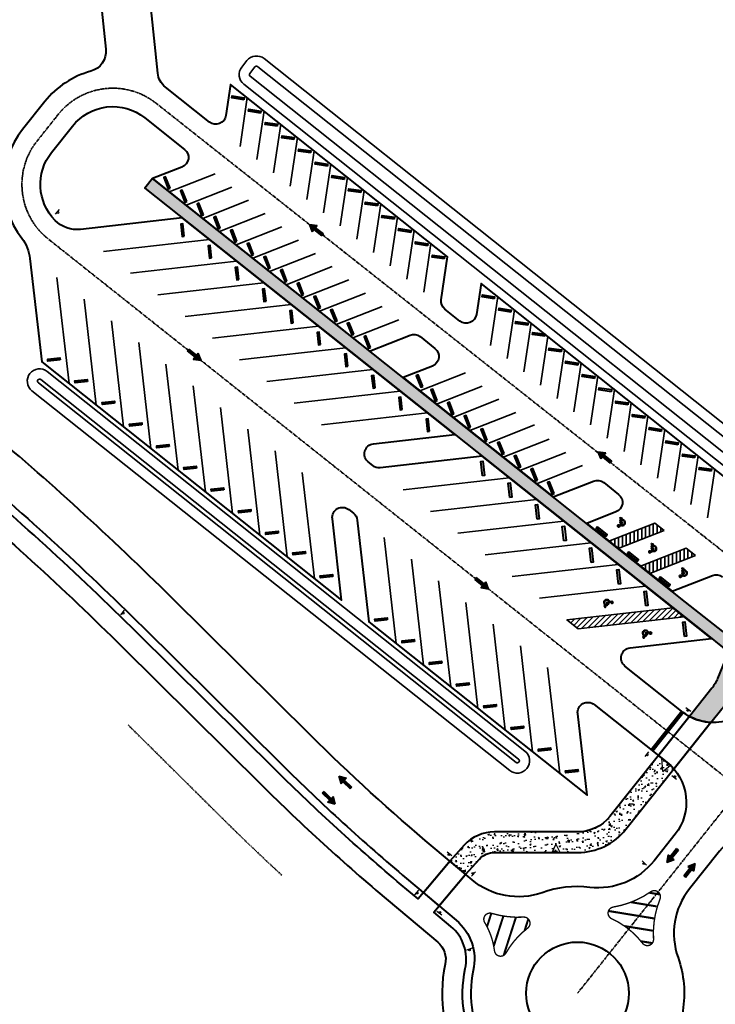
# Model space of a CAD drawing. Extents: x 1574874 to 1583974, y 410417 to 415893.
# Tile 10 of 14: x 1578627 to 1578966, y 413436 to 413916. Entities that reach past the tile are written whole.
import ezdxf

# ---------------------------------------------------------------- set-up
doc = ezdxf.new("R2010")
doc.units = 0
doc.header["$MEASUREMENT"] = 0
doc.linetypes.add('CENTER2', pattern=[1.125, 0.75, -0.125, 0.125, -0.125])
doc.linetypes.add('DASHED', pattern=[0.75, 0.5, -0.25])
doc.layers.get('0').update_dxf_attribs({"lineweight": 0})
for name, color, linetype, lineweight in [('C-ALIN', 1, 'CENTER2', 35), ('C-POND', 111, 'Continuous', 35), ('C-POND-VNB', 111, 'DASHED', 35), ('C-PVMT', 32, 'Continuous', 40), ('C-PVMT-MRKS', 7, 'Continuous', 35), ('C-ROAD-SIGN', 3, 'Continuous', 30)]:
    doc.layers.add(name, color=color, linetype=linetype, lineweight=lineweight)
doc.layers.add('C-SDWLK-CONC-HTCH', color=252, linetype='Continuous', lineweight=25, transparency=0.4)

# ---------------------------------------------------------------- blocks, each defined once
blk = doc.blocks.new('A$C3f1edcc0')
for p, q in [((0, 0), (-1.38, -1.39)), ((0.52, -1.9), (0, 0)), ((-1.38, -1.39), (0.52, -1.9)), ((-1.37, -3.98), (-0.73, -1.57)), ((-0.78, -4.14), (-0.14, -1.72)), ((-1.37, -3.98), (-0.78, -4.14))]:
    blk.add_line(p, q)
for points in [[(0, 0), (-1.38, -1.39), (0.52, -1.9)], [(-0.73, -1.57), (-0.14, -1.72), (-1.37, -3.98), (-0.78, -4.14)]]:
    blk.add_solid(points)
blk = doc.blocks.new('A$C1C4F4B94')
at = {"layer": 'C-ROAD-SIGN', "flags": 128}
blk.add_lwpolyline([(-1.29, 0.88), (0.58, -1.42)], dxfattribs=at)
at = {"layer": 'C-ROAD-SIGN'}
blk.add_circle((0, 0), 0.439, dxfattribs=at)
blk = doc.blocks.new('*U42')
at = {"layer": 'C-PVMT-MRKS'}
h = blk.add_hatch(color=256, dxfattribs=at)
edge = h.paths.add_edge_path()
edge.add_arc((-0.27, 4.7), 0.573, 262.2139, 551.5951)
edge.add_line((-0.83, 4.59), (-0.35, 2.24))
edge.add_line((-0.35, 2.24), (1.01, 2.24))
edge.add_line((1.01, 2.24), (1.26, 1.73))
edge.add_line((1.26, 1.73), (1.62, 0.97))
edge.add_line((1.62, 0.97), (2.43, 1.51))
edge.add_line((2.43, 1.51), (2.23, 1.81))
edge.add_line((2.23, 1.81), (1.77, 1.5))
edge.add_line((1.77, 1.5), (1.24, 2.6))
edge.add_line((1.24, 2.6), (-0.04, 2.6))
edge.add_line((-0.04, 2.6), (-0.09, 2.87))
edge.add_line((-0.09, 2.87), (0.63, 2.87))
edge.add_line((0.63, 2.87), (0.63, 3.23))
edge.add_line((0.63, 3.23), (-0.16, 3.23))
edge.add_line((-0.16, 3.23), (-0.35, 4.13))
edge = h.paths.add_edge_path()
edge.add_line((-0.74, 3.3), (-0.81, 3.67))
edge.add_arc((-0.15, 2.3), 1.52, 115.8577, 330.2328)
edge.add_line((1.17, 1.54), (0.97, 1.97))
edge.add_arc((-0.15, 2.3), 1.16, 120.428, 343.5965, ccw=False)
for points in [[(-0.35, 4.13, 3.141985), (-0.83, 4.59), (-0.35, 2.24), (1.01, 2.24), (1.26, 1.73), (1.62, 0.97), (2.43, 1.51), (2.23, 1.81), (1.77, 1.5), (1.24, 2.6), (-0.04, 2.6), (-0.09, 2.87), (0.63, 2.87), (0.63, 3.23), (-0.16, 3.23)], [(-0.74, 3.3), (-0.81, 3.67, 1.356059), (1.17, 1.54), (0.97, 1.97, -1.471019)]]:
    blk.add_lwpolyline(points, format="xyb", close=True, dxfattribs=at)

msp = doc.modelspace()

# ---------------------------------------------------------------- hatches: boundary and pattern name
at = {"layer": 'C-PVMT-MRKS'}
h = msp.add_hatch(dxfattribs=at)
h.set_pattern_fill('ANSI31', color=256, scale=15, angle=45)
h.set_pattern_definition([(90, (11.3533, -34.8834), (-1.875, 0), [])])
h.paths.add_polyline_path([(1578956.36, 413654.32), (1578934.02, 413645.51), (1578929.5, 413649.11), (1578951.84, 413657.91)])
h.paths.add_polyline_path([(1578941, 413666.54), (1578918.65, 413657.73), (1578914.13, 413661.32), (1578936.48, 413670.13)])
h = msp.add_hatch(dxfattribs=at)
h.set_pattern_fill('ANSI31', color=256, scale=15)
h.set_pattern_definition([(45, (57.3416, -41.766), (-1.3258252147, 1.3258252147), [])])
h.paths.add_polyline_path([(1578950.86, 413624.46), (1578945.32, 413628.86), (1578893.66, 413622.96), (1578899.19, 413618.56)])
at = {"layer": 'C-SDWLK-CONC-HTCH', "transparency": 33554602}
h = msp.add_hatch(dxfattribs=at)
h.set_pattern_fill('AR-CONC', color=256)
h.set_pattern_definition([(50, (1578954.625, 413624.9964), (7.1726, -0.62752), [0.75, -8.25]), (355, (1578954.625, 413624.9964), (-1.38751, 7.52192), [0.6, -6.6]), (100.4514, (1578955.223, 413624.944), (5.78509, 6.8944), [0.6374, -7.01142]), (46.1842, (1578954.625, 413626.996), (10.67241, -1.6552), [1.125, -12.375]), (96.6356, (1578955.514, 413626.858), (9.34662, 9.7412), [0.9561, -10.51714]), (351.184, (1578954.625, 413626.996), (9.34662, 9.7412), [0.9, -9.9]), (21, (1578955.625, 413626.4964), (5.96907, -4.02619), [0.75, -8.25]), (326, (1578955.625, 413626.4964), (2.43315, 7.2515), [0.6, -6.6]), (71.4514, (1578956.1225, 413626.161), (8.40222, 3.22531), [0.6374, -7.01142]), (37.5, (1578954.625, 413624.9964), (0.121599, 3.328939), [0, -6.52, 0, -6.7, 0, -6.625]), (7.5, (1578954.625, 413624.9964), (2.630695, 3.944117), [0, -3.82, 0, -6.37, 0, -2.525]), (327.5, (1578952.395, 413624.9964), (5.338224, -0.225549), [0, -2.5, 0, -7.8, 0, -10.35]), (317.5, (1578951.395, 413624.9964), (5.83186, 1.00105), [0, -3.25, 0, -5.18, 0, -7.35])])
edge = h.paths.add_edge_path()
edge.add_line((1578969.58, 413617.24), (1578951.45, 413631.65))
edge.add_line((1578951.45, 413631.65), (1578691.79, 413838.1))
edge.add_line((1578691.79, 413838.1), (1578688.06, 413833.41))
edge.add_line((1578688.06, 413833.41), (1578961.8, 413615.76))
edge.add_line((1578961.8, 413615.76), (1578969.45, 413609.68))
edge.add_arc((1578966.31, 413605.75), 5.03, -26.3072, 51.39, ccw=False)
edge.add_line((1578970.82, 413603.52), (1578967.07, 413594.44))
edge.add_arc((1578948.59, 413602.07), 20, 321.5325, 337.5786, ccw=False)
edge.add_line((1578964.25, 413589.63), (1578953.36, 413575.93))
edge.add_arc((1578965.23, 413598.02), 25.07, 241.7585, 266.7282)
edge.add_line((1578963.79, 413572.99), (1578969.06, 413579.62))
edge.add_arc((1578972.98, 413576.51), 5, 51.5112, 141.5325, ccw=False)
edge.add_line((1578976.09, 413580.42), (1578979.7, 413577.55))
edge.add_arc((1578965.23, 413598.02), 25.07, 305.2641, 319.264)
edge.add_line((1578984.22, 413581.66), (1578978.42, 413586.23))
edge.add_arc((1578981.53, 413590.15), 5, 157.5786, 231.5112, ccw=False)
edge.add_line((1578976.91, 413592.05), (1578990.83, 413625.79))
edge.add_arc((1578970.66, 413611.01), 25, 36.2463, 51.5123)
edge.add_line((1578986.22, 413630.58), (1578983.03, 413633.12))
edge.add_line((1578983.03, 413633.12), (1578977.31, 413619.25))
edge.add_arc((1578972.69, 413621.15), 5, 231.5123, 337.5786, ccw=False)
at = {"layer": 'C-SDWLK-CONC-HTCH', "transparency": 33554483}
h = msp.add_hatch(dxfattribs=at)
h.set_pattern_fill('AR-CONC', color=256, scale=15, angle=45)
h.set_pattern_definition([(95, (0, 0), (82.7328, 69.421062), [11.25, -123.75]), (40, (0, 0), (-94.498825, 65.0652224), [9, -99]), (145.4514445, (6.89, 5.79), (-11.7660247, 134.486283), [9.561029, -105.171317]), (91.1842, (-21.21, 21.21), (130.754008, 95.642066), [16.875, -185.625]), (141.635635, (-10.32, 29.18), (-4.18501, 202.45675), [14.341551, -157.757064]), (36.184164, (-21.21, 21.21), (-4.18501, 202.45675), [13.5, -148.5]), (66, (-5.3, 26.52), (106.015736, 20.6073715), [11.25, -123.75]), (11, (-5.3, 26.52), (-51.106289, 102.721265), [9, -99]), (116.451445, (3.53, 28.23), (54.909446, 123.328636), [9.5610285, -105.171317]), (82.5, (0, 0), (-34.0189778, 36.5984726), [0, -97.8, 0, -100.5, 0, -99.375]), (52.5, (0, 0), (-13.9309413, 69.7364175), [0, -57.3, 0, -95.55, 0, -37.875]), (12.5, (-23.653, -23.653), (59.0127251, 54.2281143), [0, -37.5, 0, -117, 0, -155.25]), (2.5, (-34.26, -34.26), (51.2384975, 72.473971), [0, -48.75, 0, -77.7, 0, -110.25])])
edge = h.paths.add_edge_path()
edge.add_line((1578843.62, 413513.08), (1578836.61, 413505.3))
edge.add_line((1578836.61, 413505.3), (1578844.27, 413498.87))
edge.add_line((1578844.27, 413498.87), (1578851.01, 413506.36))
edge.add_arc((1578858.43, 413499.6), 10.03, 89.9686, 137.6667, ccw=False)
edge.add_line((1578858.43, 413509.63), (1578898.9, 413509.58))
edge.add_arc((1578898.94, 413539.58), 30, 269.9286, 321.5325)
edge.add_line((1578922.43, 413520.92), (1578945.77, 413550.3))
edge.add_arc((1578926.82, 413533.99), 25, 40.7213, 51.5123)
edge.add_line((1578942.38, 413553.56), (1578938.23, 413556.86))
edge.add_line((1578938.23, 413556.86), (1578914.57, 413527.11))
edge.add_arc((1578898.94, 413539.58), 20, 269.9287, 321.4179, ccw=False)
edge.add_line((1578898.91, 413519.58), (1578858.44, 413519.63))
edge.add_arc((1578858.42, 413499.63), 20, 89.9286, 137.7503)
at = {"layer": 'C-SDWLK-CONC-HTCH', "transparency": 33554602}
h = msp.add_hatch(dxfattribs=at)
h.set_pattern_fill('AR-CONC', color=256)
h.set_pattern_definition([(50, (1578914.1146, 413520.877), (7.1726, -0.62752), [0.75, -8.25]), (355, (1578914.115, 413520.877), (-1.3875, 7.5219), [0.6, -6.6]), (100.451, (1578914.7124, 413520.8246), (5.7851, 6.8944), [0.6374, -7.0114]), (46.184, (1578914.115, 413522.877), (10.6724, -1.6552), [1.125, -12.375]), (96.636, (1578915.004, 413522.739), (9.3466, 9.7412), [0.9561, -10.5171]), (351.184, (1578914.115, 413522.877), (9.3466, 9.7412), [0.9, -9.9]), (21, (1578915.1146, 413522.377), (5.96907, -4.0262), [0.75, -8.25]), (326, (1578915.115, 413522.377), (2.43315, 7.2515), [0.6, -6.6]), (71.451, (1578915.612, 413522.0414), (8.4022, 3.2253), [0.6374, -7.0114]), (37.5, (1578914.1146, 413520.877), (0.1216, 3.32894), [0, -6.52, 0, -6.7, 0, -6.625]), (7.5, (1578914.1146, 413520.877), (2.6307, 3.94412), [0, -3.82, 0, -6.37, 0, -2.525]), (327.5, (1578911.8846, 413520.877), (5.338224, -0.22555), [0, -2.5, 0, -7.8, 0, -10.35]), (317.5, (1578910.8846, 413520.877), (5.83186, 1.00105), [0, -3.25, 0, -5.18, 0, -7.35])])
edge = h.paths.add_edge_path()
edge.add_line((1578843.62, 413513.08), (1578836.61, 413505.3))
edge.add_line((1578836.61, 413505.3), (1578844.27, 413498.87))
edge.add_line((1578844.27, 413498.87), (1578851.01, 413506.36))
edge.add_arc((1578858.43, 413499.6), 10.03, 89.9686, 137.6667, ccw=False)
edge.add_line((1578858.43, 413509.63), (1578898.9, 413509.58))
edge.add_arc((1578898.94, 413539.58), 30, 269.9286, 321.5325)
edge.add_line((1578922.43, 413520.92), (1578945.77, 413550.3))
edge.add_arc((1578926.82, 413533.99), 25, 40.7213, 51.5123)
edge.add_line((1578942.38, 413553.56), (1578938.23, 413556.86))
edge.add_line((1578938.23, 413556.86), (1578914.57, 413527.11))
edge.add_arc((1578898.94, 413539.58), 20, 269.9287, 321.4179, ccw=False)
edge.add_line((1578898.91, 413519.58), (1578858.44, 413519.63))
edge.add_arc((1578858.42, 413499.63), 20, 89.9286, 137.7503)

# ---------------------------------------------------------------- linework, layer by layer
at = {"layer": 'C-ALIN', "flags": 128}
for points in [[(1579070.03, 413859.84), (1579006.46, 413911.04, -0.139944), (1578943.14, 414000.74), (1578916.96, 414075.56, -0.019611), (1578914.67, 414083.05), (1578905.05, 414119.47, 0.033261), (1578900.81, 414132.06), (1578858.4, 414234.89)], [(1579013.88, 413621.37), (1578693.47, 413874.84, 0.413493), (1578645.76, 413869.33), (1578635.49, 413856.41, 0.414176), (1578640.94, 413808.64), (1578977.84, 413540.7)]]:
    msp.add_lwpolyline(points, format="xyb", dxfattribs=at)
at = {"layer": 'C-ALIN'}
msp.add_lwpolyline([(1579508.95, 413600.27), (1579139.57, 413928.65), (1579114.21, 413864.53), (1579013.88, 413621.37), (1578990.18, 413563.93, -0.051074), (1578977.74, 413540.78, -0.019075), (1578971.91, 413532.85), (1578898.81, 413440.91)], format="xyb", dxfattribs=at)
at = {"layer": 'C-POND', "flags": 128}
for points in [[(1578746.15, 413896.58), (1578982.36, 413708.77, -0.414214), (1578983.32, 413700.34), (1578980.83, 413697.21, -0.414214), (1578972.4, 413696.25), (1578736.19, 413884.05, -0.414214), (1578735.23, 413892.48), (1578737.72, 413895.61, -0.414214)], [(1578743.04, 413892.66), (1578979.25, 413704.86, -0.414214), (1578979.41, 413703.45), (1578976.92, 413700.32, -0.414214), (1578975.51, 413700.16), (1578739.31, 413887.97, -0.414214), (1578739.15, 413889.37), (1578741.64, 413892.5, -0.414214)], [(1578874.19, 413550.53, -0.414214), (1578865.76, 413549.57), (1578632.98, 413734.65, -0.414214), (1578632.02, 413743.08, -0.414214), (1578640.45, 413744.04), (1578873.23, 413558.96, -0.414214)], [(1578870.28, 413553.64, -0.414214), (1578868.87, 413553.48), (1578636.1, 413738.56, -0.414214), (1578635.93, 413739.97, -0.414214), (1578637.34, 413740.13), (1578870.12, 413555.05, -0.414214)]]:
    msp.add_lwpolyline(points, format="xyb", close=True, dxfattribs=at)
at = {"layer": 'C-POND-VNB'}
msp.add_lwpolyline([(1578679.79, 413571.8), (1578727.21, 413524.79, 0.009079), (1578754.75, 413498.48, 0.009079)], format="xyb", dxfattribs=at)
at = {"layer": 'C-PVMT', "flags": 128}
for points in [[(1579072.9, 413793.25), (1579078.85, 413807.88, 0.331108), (1579068.39, 413848.33), (1579000.19, 413903.25, -0.139944), (1578933.7, 413997.44), (1578907.53, 414072.25, -0.019611), (1578905, 414080.5), (1578895.38, 414116.91, 0.033261), (1578891.57, 414128.25), (1578849.16, 414231.08)], [(1578933.7, 413997.44, 0.139944), (1579000.19, 413903.25)], [(1578973.83, 413690), (1578851.81, 413787.02), (1578849.54, 413771.83, -0.57735), (1578841.48, 413768.65), (1578834.25, 413774.4, -0.267949), (1578832.42, 413779.05), (1578835.54, 413799.95), (1578729.79, 413884.03), (1578727.52, 413868.84, -0.57735), (1578719.47, 413865.67), (1578698.03, 413882.71, -0.201404), (1578694.31, 413889.5), (1578687.8, 413951.77)], [(1578663.93, 413949.27), (1578668.96, 413901.12, -0.36725), (1578661.66, 413890.44, 0.159334), (1578639.34, 413875.72), (1578628.44, 413862.01, 0.34457), (1578628.01, 413809.03, -0.136315), (1578632.03, 413799.11), (1578637.78, 413748.72), (1578783.9, 413632.54), (1578779.37, 413672.27, -0.670157), (1578787.4, 413676.74), (1578789.61, 413674.98, -0.210427), (1578791.52, 413671.64), (1578797.19, 413621.98), (1578903.45, 413537.49), (1578898.92, 413577.21, -0.668179), (1578907, 413581.69), (1578942.38, 413553.56, -0.414214), (1578946.39, 413518.43), (1578936.16, 413505.56, -0.25899), (1578904.76, 413492.57, 0.113651), (1578881.57, 413489.97, -0.265315), (1578847.43, 413496.21), (1578828.42, 413512.2, -0.020416), (1578768.75, 413566.7), (1578701.11, 413633.74, 0.020642), (1578609.06, 413717.74)], [(1578988.39, 413588.42, -0.48678), (1578950.37, 413577.82), (1578921.9, 413600.46, -0.664041), (1578924.47, 413609.37), (1578964.14, 413613.9), (1578852.34, 413702.79), (1578802.73, 413697.13, -0.198912), (1578799.05, 413698.18), (1578796.84, 413699.94, -0.668179), (1578799.38, 413708.82), (1578839.05, 413713.35), (1578706.22, 413818.97), (1578656.69, 413813.31, -0.230191), (1578644.32, 413817.67, -0.379601), (1578642.53, 413850.8), (1578652.81, 413863.73, -0.414214), (1578687.94, 413867.74), (1578707.36, 413852.3, -0.57735), (1578706.08, 413843.74), (1578691.79, 413838.1), (1578797.54, 413754.02), (1578817.2, 413761.77, -0.267949), (1578822.14, 413761.04), (1578829.37, 413755.29, -0.57735), (1578828.1, 413746.72), (1578813.81, 413741.09), (1578887.02, 413682.88), (1578906.68, 413690.63, -0.267949), (1578911.62, 413689.89), (1578918.85, 413684.14, -0.57735), (1578917.57, 413675.58), (1578903.29, 413669.95), (1578944.86, 413636.89), (1578964.52, 413644.64, -0.267949), (1578969.47, 413643.9)], [(1578683.9, 413070.13), (1578757.84, 413218.22), (1578833.65, 413348.22, -0.022738), (1578848.3, 413370.9), (1578851.9, 413376.13, 0.299645), (1578851.97, 413410.22, -0.201775), (1578844.12, 413452.94, 0.278861), (1578837.12, 413473.51), (1578828.82, 413480.5), (1578831.39, 413483.56), (1578823.78, 413490.02), (1578821.17, 413486.94), (1578812.97, 413493.83, -0.02042), (1578751.85, 413549.65), (1578684.22, 413616.69, 0.020685), (1578593.43, 413699.52)], [(1578596, 413702.59, -0.020684), (1578687.03, 413619.53), (1578754.67, 413552.49, 0.020416), (1578815.54, 413496.89), (1578839.7, 413476.57, -0.278861), (1578848.02, 413452.08, 0.201775), (1578855.32, 413412.41, -0.29993), (1578855.21, 413373.89, -0.008356), (1578851.56, 413368.57, 0.022738), (1578837.11, 413346.2), (1578761.36, 413216.32), (1578687.48, 413068.35, 0.043246)], [(1578587, 413691.86, -0.020684), (1578677.18, 413609.59), (1578744.81, 413542.55, 0.020416), (1578806.53, 413486.18), (1578830.69, 413465.86, -0.278861), (1578834.35, 413455.08, 0.201775), (1578843.61, 413404.74, -0.298605), (1578843.6, 413381.71), (1578840.15, 413376.7, 0.022668), (1578825.02, 413353.25), (1578749.04, 413222.98), (1578674.96, 413074.6, 0.043246)]]:
    msp.add_lwpolyline(points, format="xyb", dxfattribs=at)
for points in [[(1578736.25, 413876.51), (1578730.32, 413877.4), (1578730.47, 413878.39), (1578736.4, 413877.5)], [(1578744.39, 413870.04), (1578738.45, 413870.93), (1578738.6, 413871.92), (1578744.53, 413871.03)], [(1578752.52, 413863.58), (1578746.59, 413864.46), (1578746.73, 413865.45), (1578752.67, 413864.57)], [(1578760.66, 413857.11), (1578754.72, 413857.99), (1578754.87, 413858.98), (1578760.8, 413858.1)], [(1578768.79, 413850.64), (1578762.86, 413851.53), (1578763, 413852.52), (1578768.94, 413851.63)], [(1578776.92, 413844.17), (1578770.99, 413845.06), (1578771.14, 413846.05), (1578777.07, 413845.16)], [(1578785.06, 413837.71), (1578779.12, 413838.59), (1578779.27, 413839.58), (1578785.21, 413838.69)], [(1578700.31, 413833.4), (1578698.11, 413838.98), (1578697.17, 413838.61), (1578699.37, 413833.03)], [(1578708.44, 413826.93), (1578706.24, 413832.51), (1578705.31, 413832.15), (1578707.51, 413826.56)], [(1578793.19, 413831.24), (1578787.26, 413832.12), (1578787.41, 413833.11), (1578793.34, 413832.23)], [(1578716.57, 413820.46), (1578714.37, 413826.04), (1578713.44, 413825.68), (1578715.64, 413820.1)], [(1578801.33, 413824.77), (1578795.39, 413825.66), (1578795.54, 413826.65), (1578801.48, 413825.76)], [(1578809.46, 413818.3), (1578803.53, 413819.19), (1578803.68, 413820.18), (1578809.61, 413819.29)], [(1578707.19, 413810.02), (1578706.52, 413815.98), (1578705.53, 413815.87), (1578706.2, 413809.91)], [(1578724.71, 413814), (1578722.51, 413819.58), (1578721.58, 413819.21), (1578723.78, 413813.63)], [(1578732.84, 413807.53), (1578730.64, 413813.11), (1578729.71, 413812.74), (1578731.91, 413807.16)], [(1578817.6, 413811.84), (1578811.66, 413812.72), (1578811.81, 413813.71), (1578817.74, 413812.82)], [(1578740.98, 413801.06), (1578738.78, 413806.64), (1578737.85, 413806.28), (1578740.05, 413800.69)], [(1578825.73, 413805.37), (1578819.8, 413806.25), (1578819.94, 413807.24), (1578825.88, 413806.36)], [(1578720.48, 413799.46), (1578719.8, 413805.42), (1578718.81, 413805.31), (1578719.48, 413799.35)], [(1578833.87, 413798.9), (1578827.93, 413799.79), (1578828.08, 413800.77), (1578834.01, 413799.89)], [(1578749.11, 413794.59), (1578746.91, 413800.17), (1578745.98, 413799.81), (1578748.18, 413794.23)], [(1578733.75, 413788.9), (1578733.07, 413794.86), (1578732.08, 413794.75), (1578732.75, 413788.78)], [(1578757.25, 413788.12), (1578755.05, 413793.71), (1578754.12, 413793.34), (1578756.32, 413787.76)], [(1578765.38, 413781.66), (1578763.18, 413787.24), (1578762.25, 413786.87), (1578764.45, 413781.29)], [(1578747.05, 413778.34), (1578746.37, 413784.3), (1578745.38, 413784.19), (1578746.05, 413778.22)], [(1578773.52, 413775.19), (1578771.32, 413780.77), (1578770.39, 413780.4), (1578772.59, 413774.82)], [(1578858.27, 413779.5), (1578852.34, 413780.38), (1578852.48, 413781.37), (1578858.42, 413780.49)], [(1578760.33, 413767.77), (1578759.66, 413773.74), (1578758.66, 413773.62), (1578759.34, 413767.66)], [(1578781.65, 413768.72), (1578779.45, 413774.3), (1578778.52, 413773.94), (1578780.72, 413768.36)], [(1578866.4, 413773.03), (1578860.47, 413773.92), (1578860.62, 413774.9), (1578866.55, 413774.02)], [(1578789.78, 413762.25), (1578787.58, 413767.84), (1578786.65, 413767.47), (1578788.85, 413761.89)], [(1578874.54, 413766.56), (1578868.6, 413767.45), (1578868.75, 413768.44), (1578874.69, 413767.55)], [(1578773.61, 413757.21), (1578772.94, 413763.17), (1578771.95, 413763.06), (1578772.62, 413757.1)], [(1578882.84, 413761.24), (1578876.91, 413762.13), (1578877.06, 413763.12), (1578882.99, 413762.23)], [(1578797.92, 413755.79), (1578795.72, 413761.37), (1578794.79, 413761), (1578796.99, 413755.42)], [(1578890.81, 413753.63), (1578884.87, 413754.51), (1578885.02, 413755.5), (1578890.95, 413754.62)], [(1578646.72, 413749.74), (1578640.76, 413749.06), (1578640.65, 413750.05), (1578646.61, 413750.73)], [(1578786.9, 413746.65), (1578786.22, 413752.61), (1578785.23, 413752.5), (1578785.9, 413746.54)], [(1578898.94, 413747.16), (1578893.01, 413748.04), (1578893.16, 413749.03), (1578899.09, 413748.15)], [(1578660.01, 413739.18), (1578654.05, 413738.49), (1578653.93, 413739.49), (1578659.89, 413740.17)], [(1578800.18, 413736.09), (1578799.51, 413742.05), (1578798.51, 413741.94), (1578799.19, 413735.98)], [(1578823.4, 413736.81), (1578821.2, 413742.39), (1578820.27, 413742.02), (1578822.47, 413736.44)], [(1578907.08, 413740.69), (1578901.14, 413741.58), (1578901.29, 413742.57), (1578907.22, 413741.68)], [(1578830.46, 413729.92), (1578828.26, 413735.5), (1578827.33, 413735.13), (1578829.53, 413729.55)], [(1578915.21, 413734.22), (1578909.28, 413735.11), (1578909.42, 413736.1), (1578915.36, 413735.21)], [(1578673.29, 413728.62), (1578667.33, 413727.93), (1578667.22, 413728.93), (1578673.18, 413729.61)], [(1578813.46, 413725.53), (1578812.79, 413731.49), (1578811.8, 413731.38), (1578812.47, 413725.42)], [(1578838.59, 413723.45), (1578836.39, 413729.03), (1578835.46, 413728.66), (1578837.66, 413723.08)], [(1578923.35, 413727.76), (1578917.41, 413728.64), (1578917.56, 413729.63), (1578923.49, 413728.75)], [(1578826.75, 413714.97), (1578826.07, 413720.93), (1578825.08, 413720.82), (1578825.75, 413714.85)], [(1578846.73, 413716.98), (1578844.53, 413722.56), (1578843.6, 413722.2), (1578845.8, 413716.61)], [(1578931.48, 413721.29), (1578925.55, 413722.17), (1578925.69, 413723.16), (1578931.63, 413722.28)], [(1578686.57, 413718.06), (1578680.61, 413717.37), (1578680.5, 413718.36), (1578686.46, 413719.05)], [(1578854.86, 413710.51), (1578852.66, 413716.1), (1578851.73, 413715.73), (1578853.93, 413710.15)], [(1578939.61, 413714.82), (1578933.68, 413715.71), (1578933.83, 413716.7), (1578939.76, 413715.81)], [(1578863, 413704.05), (1578860.79, 413709.63), (1578859.86, 413709.26), (1578862.06, 413703.68)], [(1578947.75, 413708.35), (1578941.81, 413709.24), (1578941.96, 413710.23), (1578947.9, 413709.34)], [(1578699.86, 413707.5), (1578693.9, 413706.81), (1578693.78, 413707.8), (1578699.74, 413708.49)], [(1578852.53, 413693.25), (1578851.74, 413700.21), (1578852.73, 413700.32), (1578853.53, 413693.37)], [(1578871.13, 413697.58), (1578868.93, 413703.16), (1578868, 413702.79), (1578870.2, 413697.21)], [(1578955.88, 413701.89), (1578949.95, 413702.77), (1578950.1, 413703.76), (1578956.03, 413702.87)], [(1578713.14, 413696.93), (1578707.18, 413696.25), (1578707.07, 413697.24), (1578713.03, 413697.93)], [(1578879.26, 413691.11), (1578877.06, 413696.69), (1578876.13, 413696.33), (1578878.33, 413690.74)], [(1578964.02, 413695.42), (1578958.08, 413696.3), (1578958.23, 413697.29), (1578964.17, 413696.41)], [(1578726.43, 413686.37), (1578720.46, 413685.69), (1578720.35, 413686.68), (1578726.31, 413687.37)], [(1578865.82, 413682.69), (1578865.02, 413689.64), (1578866.02, 413689.76), (1578866.81, 413682.8)], [(1578887.4, 413684.64), (1578885.2, 413690.22), (1578884.27, 413689.86), (1578886.47, 413684.28)], [(1578739.71, 413675.81), (1578733.75, 413675.12), (1578733.63, 413676.12), (1578739.59, 413676.8)], [(1578879.1, 413672.13), (1578878.31, 413679.08), (1578879.3, 413679.2), (1578880.09, 413672.24)], [(1578892.22, 413661.55), (1578891.42, 413668.5), (1578892.42, 413668.62), (1578893.21, 413661.66)], [(1578908.51, 413668.35), (1578907.89, 413667.56), (1578912.58, 413663.83), (1578913.21, 413664.61)], [(1578752.99, 413665.25), (1578747.03, 413664.56), (1578746.92, 413665.56), (1578752.88, 413666.24)], [(1578905.5, 413650.99), (1578904.71, 413657.94), (1578905.7, 413658.05), (1578906.49, 413651.1)], [(1578766.21, 413655.3), (1578760.25, 413654.62), (1578760.13, 413655.61), (1578766.09, 413656.3)], [(1578923.88, 413656.13), (1578923.25, 413655.35), (1578927.95, 413651.61), (1578928.57, 413652.4)], [(1578918.78, 413640.42), (1578917.99, 413647.38), (1578918.98, 413647.49), (1578919.78, 413640.54)], [(1578779.56, 413644.13), (1578773.6, 413643.44), (1578773.48, 413644.43), (1578779.45, 413645.12)], [(1578939.24, 413643.91), (1578938.62, 413643.13), (1578943.32, 413639.4), (1578943.94, 413640.18)], [(1578932.07, 413629.86), (1578931.27, 413636.82), (1578932.27, 413636.93), (1578933.06, 413629.98)], [(1578806.13, 413623), (1578800.17, 413622.32), (1578800.05, 413623.31), (1578806.01, 413624)], [(1578950.94, 413614.91), (1578950.15, 413621.86), (1578951.14, 413621.98), (1578951.93, 413615.02)], [(1578819.41, 413612.44), (1578813.45, 413611.75), (1578813.34, 413612.75), (1578819.3, 413613.43)], [(1578832.69, 413601.88), (1578826.73, 413601.19), (1578826.62, 413602.19), (1578832.58, 413602.87)], [(1578845.98, 413591.32), (1578840.02, 413590.63), (1578839.9, 413591.63), (1578845.86, 413592.31)], [(1578859.26, 413580.76), (1578853.3, 413580.07), (1578853.19, 413581.06), (1578859.15, 413581.75)], [(1578872.54, 413570.19), (1578866.58, 413569.51), (1578866.47, 413570.5), (1578872.43, 413571.19)], [(1578885.83, 413559.63), (1578879.87, 413558.95), (1578879.75, 413559.94), (1578885.71, 413560.63)], [(1578899.11, 413549.07), (1578893.15, 413548.39), (1578893.04, 413549.38), (1578899, 413550.07)]]:
    msp.add_lwpolyline(points, close=True, dxfattribs=at)
for points in [[(1578969.58, 413617.24), (1578951.45, 413631.65), (1578691.79, 413838.1), (1578688.06, 413833.41), (1578961.8, 413615.76), (1578969.45, 413609.68, -0.352632), (1578970.82, 413603.52), (1578967.07, 413594.44, -0.070129), (1578964.25, 413589.63), (1578953.36, 413575.93, 0.109384), (1578963.79, 413572.99), (1578969.06, 413579.62, -0.414322), (1578976.09, 413580.42), (1578979.7, 413577.55, 0.061162), (1578984.22, 413581.66), (1578978.42, 413586.23, -0.334268), (1578976.91, 413592.05), (1578990.83, 413625.79, 0.066709), (1578986.22, 413630.58), (1578983.03, 413633.12), (1578977.31, 413619.25, -0.498943)], [(1578843.62, 413513.08), (1578836.61, 413505.3), (1578844.27, 413498.87), (1578851.01, 413506.36, -0.21118), (1578858.43, 413509.63), (1578898.9, 413509.58, 0.229048), (1578922.43, 413520.92), (1578945.77, 413550.3, 0.04712), (1578942.38, 413553.56), (1578938.23, 413556.86), (1578914.57, 413527.11, -0.228522), (1578898.91, 413519.58), (1578858.44, 413519.63, 0.211744)]]:
    msp.add_lwpolyline(points, format="xyb", close=True, dxfattribs=at)
at = {"layer": 'C-PVMT'}
msp.add_lwpolyline([(1579086.35, 413441.81), (1579064.65, 413459.07, 0.414967), (1579057.61, 413458.26), (1579048.34, 413446.53), (1578993.44, 413489.96), (1579002.76, 413501.74, 0.413461), (1579001.95, 413508.75), (1578996.07, 413513.43, 0.414214), (1578967.97, 413510.22), (1578953.38, 413491.87, 0.25899), (1578947.8, 413458.35, -0.127645), (1578950.1, 413432.33, 0.265315), (1578962.09, 413399.76), (1578976.63, 413387.53, 0.414214), (1578980.86, 413387.9), (1578991.8, 413400.91), (1579029.3, 413369.37), (1579018.35, 413356.36, 0.414214), (1579018.72, 413352.13), (1579022.43, 413349.01, 0.414214), (1579050.61, 413351.44), (1579090.64, 413399.02, 0.422317)], format="xyb", close=True, dxfattribs=at)
at = {"layer": 'C-PVMT', "color": 7, "const_width": 0.67, "flags": 128}
msp.add_lwpolyline([(1578935.86, 413467.36, -0.738913), (1578930.49, 413465.34, 0.121681), (1578915.47, 413477.28, -0.738913), (1578916.22, 413482.97, 0.111159), (1578934.52, 413490.44, -0.745406), (1578939.02, 413486.86, 0.111159), (1578935.86, 413467.36)], format="xyb", dxfattribs=at)
at = {"layer": 'C-PVMT'}
msp.add_circle((1578898.81, 413440.91), 25, dxfattribs=at)
at = {"layer": 'C-PVMT-MRKS'}
for p, q in [((1578954.01, 413679.18), (1578957.56, 413702.94)), ((1578840.47, 413665.2), (1578892.13, 413671.1)), ((1578853.75, 413654.64), (1578905.42, 413660.54)), ((1578867.04, 413644.08), (1578918.7, 413649.98)), ((1578880.32, 413633.52), (1578931.98, 413639.42))]:
    msp.add_line(p, q, dxfattribs=at)
at = {"layer": 'C-PVMT-MRKS', "flags": 128}
for points in [[(1578734.38, 413853.81), (1578737.93, 413877.56)], [(1578742.52, 413847.34), (1578746.06, 413871.1)], [(1578750.65, 413840.87), (1578754.19, 413864.63)], [(1578758.78, 413834.41), (1578762.33, 413858.16)], [(1578766.92, 413827.94), (1578770.46, 413851.69)], [(1578775.05, 413821.47), (1578778.6, 413845.23)], [(1578722.27, 413840.44), (1578699.92, 413831.64)], [(1578783.19, 413815), (1578786.73, 413838.76)], [(1578730.4, 413833.98), (1578708.06, 413825.17)], [(1578791.32, 413808.54), (1578794.87, 413832.29)], [(1578738.54, 413827.51), (1578716.19, 413818.7)], [(1578799.46, 413802.07), (1578803, 413825.82)], [(1578746.67, 413821.04), (1578724.33, 413812.23)], [(1578807.59, 413795.6), (1578811.14, 413819.36)], [(1578754.81, 413814.57), (1578732.46, 413805.77)], [(1578815.73, 413789.13), (1578819.27, 413812.89)], [(1578667.78, 413802.5), (1578719.45, 413808.4)], [(1578762.94, 413808.11), (1578740.6, 413799.3)], [(1578823.86, 413782.67), (1578827.41, 413806.42)], [(1578771.08, 413801.64), (1578748.73, 413792.83)], [(1578681.07, 413791.94), (1578732.73, 413797.84)], [(1578779.21, 413795.17), (1578756.87, 413786.36)], [(1578645.17, 413789.82), (1578651.07, 413738.16)], [(1578694.35, 413781.38), (1578746.01, 413787.28)], [(1578787.35, 413788.7), (1578765, 413779.89)], [(1578795.48, 413782.23), (1578773.14, 413773.43)], [(1578658.45, 413779.26), (1578664.35, 413727.59)], [(1578707.63, 413770.82), (1578759.3, 413776.72)], [(1578856.4, 413756.8), (1578859.94, 413780.55)], [(1578803.61, 413775.77), (1578781.27, 413766.96)], [(1578864.53, 413750.33), (1578868.08, 413774.08)], [(1578671.74, 413768.7), (1578677.63, 413717.03)], [(1578811.75, 413769.3), (1578789.4, 413760.49)], [(1578872.67, 413743.86), (1578876.21, 413767.62)], [(1578720.92, 413760.26), (1578772.58, 413766.15)], [(1578685.02, 413758.14), (1578690.92, 413706.47)], [(1578880.8, 413737.39), (1578884.35, 413761.15)], [(1578734.2, 413749.69), (1578785.86, 413755.59)], [(1578888.94, 413730.93), (1578892.48, 413754.68)], [(1578897.07, 413724.46), (1578900.62, 413748.21)], [(1578698.3, 413747.57), (1578704.2, 413695.91)], [(1578747.48, 413739.13), (1578799.15, 413745.03)], [(1578844.29, 413743.43), (1578821.94, 413734.62)], [(1578905.21, 413717.99), (1578908.75, 413741.74)], [(1578711.59, 413737.01), (1578717.48, 413685.35)], [(1578760.77, 413728.57), (1578812.43, 413734.47)], [(1578852.42, 413736.96), (1578830.08, 413728.15)], [(1578913.34, 413711.52), (1578916.88, 413735.28)], [(1578860.56, 413730.49), (1578838.21, 413721.69)], [(1578921.47, 413705.05), (1578925.02, 413728.81)], [(1578724.87, 413726.45), (1578730.77, 413674.79)], [(1578774.05, 413718.01), (1578825.71, 413723.91)], [(1578868.69, 413724.03), (1578846.35, 413715.22)], [(1578929.61, 413698.59), (1578933.15, 413722.34)], [(1578738.15, 413715.89), (1578744.05, 413664.23)], [(1578877.91, 413717.98), (1578855.56, 413709.18)], [(1578937.74, 413692.12), (1578941.29, 413715.87)], [(1578884.96, 413711.09), (1578862.61, 413702.28)], [(1578751.44, 413705.33), (1578757.33, 413653.66)], [(1578945.88, 413685.65), (1578949.42, 413709.41)], [(1578893.09, 413704.62), (1578870.75, 413695.82)], [(1578901.23, 413698.16), (1578878.88, 413689.35)], [(1578962.15, 413672.72), (1578965.69, 413696.47)], [(1578764.72, 413694.77), (1578770.62, 413643.1)], [(1578813.9, 413686.33), (1578865.57, 413692.22)], [(1578827.18, 413675.76), (1578878.85, 413681.66)], [(1578804.57, 413663.08), (1578810.47, 413611.42)], [(1578817.85, 413652.52), (1578823.75, 413600.86)], [(1578831.14, 413641.96), (1578837.04, 413590.29)], [(1578844.42, 413631.4), (1578850.32, 413579.73)], [(1578857.71, 413620.84), (1578863.6, 413569.17)], [(1578870.99, 413610.27), (1578876.89, 413558.61)], [(1578884.27, 413599.71), (1578890.17, 413548.05)]]:
    msp.add_lwpolyline(points, dxfattribs=at)
for points in [[(1578941, 413666.54), (1578918.65, 413657.73), (1578914.13, 413661.32), (1578936.48, 413670.13)], [(1578956.36, 413654.32), (1578934.02, 413645.51), (1578929.5, 413649.11), (1578951.84, 413657.91)], [(1578950.86, 413624.46), (1578945.32, 413628.86), (1578893.66, 413622.96), (1578899.19, 413618.56)]]:
    msp.add_lwpolyline(points, close=True, dxfattribs=at)
for points, const_width in [([(1578935.09, 413559.36), (1578949.99, 413578.12)], 2), ([(1578938.22, 413556.87), (1578953.36, 413575.93)], 1), ([(1578945.77, 413550.3), (1578963.79, 413572.99)], 1), ([(1578836.61, 413505.3), (1578823.75, 413489.99)], 1), ([(1578844.27, 413498.87), (1578831.4, 413483.56)], 1), ([(1578933.8, 413489.95), (1578939.02, 413489.1)], 1), ([(1578924.89, 413485.33), (1578937.34, 413483.29)], 1), ([(1578856.92, 413480.21), (1578854.73, 413473.41)], 1), ([(1578913.91, 413481.05), (1578936.37, 413477.37)], 1), ([(1578862.63, 413478.37), (1578857.99, 413463.95)], 1), ([(1578868.82, 413478.01), (1578862.83, 413459.4)], 1), ([(1578874.85, 413477.15), (1578873.03, 413471.5)], 1), ([(1578921.74, 413473.69), (1578935.4, 413471.45)], 1), ([(1578929.72, 413466.3), (1578935.28, 413465.39)], 1)]:
    msp.add_lwpolyline(points, dxfattribs=dict(at, const_width=const_width))
at = {"layer": 'C-PVMT-MRKS', "const_width": 0.67, "flags": 128}
msp.add_lwpolyline([(1578874.51, 413472.69, 0.101694), (1578863.95, 413460.53, -0.723879), (1578858.36, 413461.63, 0.104975), (1578853.58, 413475.47, -0.685503), (1578857.02, 413479.89, 0.087359), (1578872.52, 413478.06, -0.738913)], format="xyb", close=True, dxfattribs=at)

# ---------------------------------------------------------------- block references
at = {"layer": 'C-PVMT-MRKS'}
for p, xscale, yscale, zscale, rotation in [((1578768.17, 413815.75), 1.95, 1.95, 1.95, 66.61267157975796), ((1578715.41, 413749.41), 1.949999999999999, 1.949999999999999, 1.949999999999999, 246.2763138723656), ((1578908.75, 413704.96), 1.949999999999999, 1.949999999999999, 1.949999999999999, 65.99533755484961), ((1578855.5, 413637.99), 1.949999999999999, 1.949999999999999, 1.949999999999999, 246.2763138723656), ((1578782.56, 413546.79), 1.949999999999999, 1.949999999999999, 1.949999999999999, 60.28933846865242), ((1578780.72, 413533.14), 1.949999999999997, 1.949999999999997, 1.949999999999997, 240.2893384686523), ((1578942.39, 413504.68), 1.949999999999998, 1.949999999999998, 1.949999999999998, 155.9953375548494), ((1578956.15, 413504.19), 1.949999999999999, 1.949999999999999, 1.949999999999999, 335.9953375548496)]:
    msp.add_blockref('A$C3f1edcc0', p, dxfattribs=dict(at, xscale=xscale, yscale=yscale, zscale=zscale, rotation=rotation))
for p, rotation in [((1578922.28, 413671.93), 129.2109168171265), ((1578937.54, 413659.29), 129.2109168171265), ((1578952.43, 413647.36), 129.2109168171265), ((1578910.87, 413631.39), 267.9672856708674), ((1578929.69, 413616.43), 267.9672856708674)]:
    msp.add_blockref('*U42', p, dxfattribs=dict(at, rotation=rotation))
at = {"layer": 'C-ROAD-SIGN'}
for p, rotation in [((1578645.62, 413821.58), 282.3522222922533), ((1578677.38, 413626.23), 282.3522222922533), ((1578952.54, 413578.83), 192.3522222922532), ((1578932.85, 413557.19), 282.3522222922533), ((1578946.23, 413546.56), 12.35222229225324), ((1578836.16, 413508.53), 192.3522222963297), ((1578931.09, 413504.12), 186.0594716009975), ((1578847.77, 413499.37), 100.1733723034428), ((1578820.63, 413489.79), 280.1733723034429), ((1578831.78, 413480.39), 12.35222229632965), ((1578846.2, 413462.07), 249.8187617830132)]:
    msp.add_blockref('A$C1C4F4B94', p, dxfattribs=dict(at, rotation=rotation))

doc.saveas('drawing.dxf')
